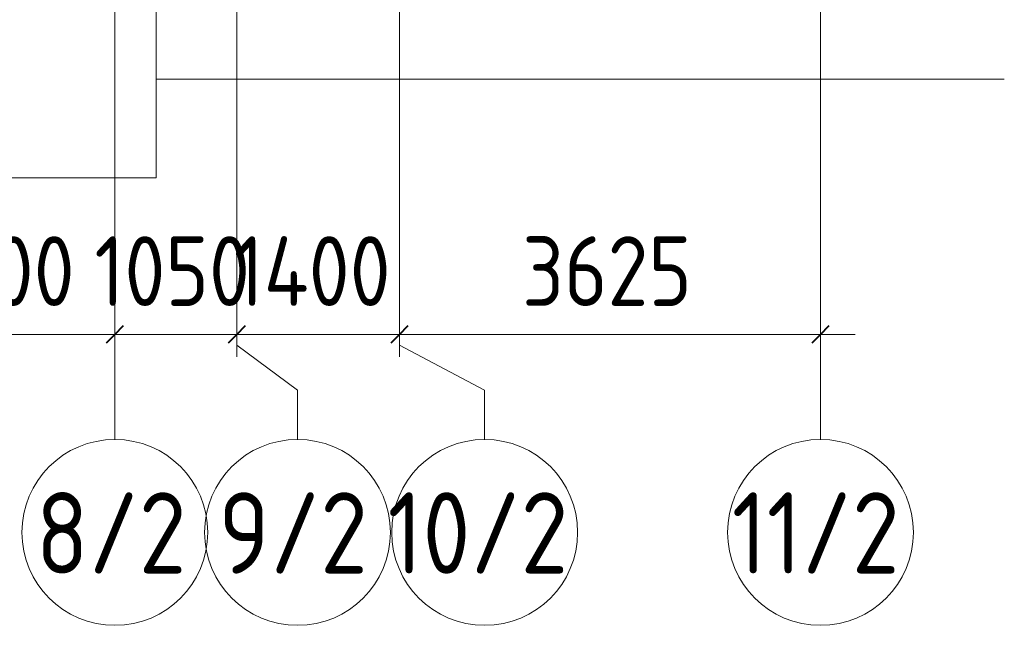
# Model space of a CAD drawing. Header units: millimetres. Extents: x -19737 to 100106, y -4436 to 96517.
# Tile 28 of 59: x 47838 to 56315, y 69999 to 75212. Entities that reach past the tile are written whole.
import ezdxf

# ---------------------------------------------------------------- set-up
doc = ezdxf.new("R2010")
doc.units = ezdxf.units.MM
doc.linetypes.add('ADSK_Линия сетки', pattern=[5000, 4000, -500, 0, -500])
for name, color, linetype, lineweight in [('A-____-____-DIMS', 7, 'Continuous', 9), ('A-____-____-DIMS-200', 7, 'Continuous', 9), ('A-FLOR-____-OTLN', 7, 'Continuous', 18), ('S-GRID-____-IDEN', 7, 'Continuous', 9), ('S-GRID-____-OTLN', 7, 'Continuous', 9)]:
    doc.layers.add(name, color=color, linetype=linetype, lineweight=lineweight)
doc.styles.add('GOST Common_1', font='GOST_Common.ttf', dxfattribs={"width": 0.9, "height": 700})
doc.styles.add('GOST Common_3', font='GOST_Common.ttf', dxfattribs={"width": 0.9, "height": 600})
doc.dimstyles.new('ADSK_Основной_3_мм_2', dxfattribs={"dimscale": 304.8, "dimtxt": 603.428998, "dimasz": 0.492126, "dimexe": 0.984252, "dimexo": 0.984252, "dimgap": 0.19685, "dimtad": 1, "dimdec": 0, "dimdsep": 46, "dimtxsty": 'GOST Common_3', "dimblk1": 'OBLIQUE', "dimblk2": 'OBLIQUE', "dimsah": 1, "dimcen": 0.09, "dimdle": 0.984252, "dimazin": 2, "dimtfac": 1, "dimtdec": 4, "dimtix": 1, "dimtmove": 0, "dimatfit": 3, "dimfxl": 1, "dimtvp": 1, "dimtolj": 1, "dimtzin": 0, "dimarcsym": 2})

# ---------------------------------------------------------------- blocks, each defined once
blk = doc.blocks.new('Наметкина 10_РД_АР_К2_отсоединено_rvt-1-02_К2')
at = {"layer": 'A-FLOR-____-OTLN', "color": 254, "lineweight": 13, "true_color": 0xcccccc}
for p, q in [((37715.3, 75350), (37715.3, 74700)), ((37715.3, 73850), (37715.3, 74700)), ((37715.3, 74700), (45018.2, 74700)), ((30855.3, 73850), (37715.3, 73850))]:
    blk.add_line(p, q, dxfattribs=at)
blk = doc.blocks.new('Ось сетки - Круг_Ø8 мм-6577-02_К2')
at = {"layer": 'S-GRID-____-IDEN', "color": 253, "true_color": 0xaaaaaa}
for start, end in [(360, 180), (180, 360)]:
    blk.add_arc((0, 0), 4, start, end, dxfattribs=at)
blk = doc.blocks.new('DIMBLOCK24-02_К2')
at = {"layer": 'A-____-____-DIMS-200', "color": 8, "true_color": 0x808080}
for p, q in [((46657.3, 72309.8), (46657.3, 72803.7)), ((48657.3, 72309.8), (48657.3, 72803.7)), ((46657.3, 72503.7), (48657.3, 72503.7)), ((46657.3, 72503.7), (46657.3, 72309.8)), ((48657.3, 72503.7), (48657.3, 72309.8))]:
    blk.add_line(p, q, dxfattribs=at)
at = {"layer": 'A-____-____-DIMS-200', "color": 8, "lineweight": 40, "true_color": 0x808080}
for p, q in [((46657.3, 72503.7), (46732.3, 72578.7)), ((48657.3, 72503.7), (48732.3, 72578.7)), ((46657.3, 72503.7), (46582.3, 72428.7)), ((48657.3, 72503.7), (48582.3, 72428.7))]:
    blk.add_line(p, q, dxfattribs=at)
at = {"layer": 'A-____-____-DIMS-200', "color": 0, "insert": (46900.5, 73347.8), "char_height": 600, "width": 1816.424, "attachment_point": 1, "line_spacing_factor": 1.022761, "style": 'GOST Common_3'}
blk.add_mtext('2000', dxfattribs=at)
blk = doc.blocks.new('_Oblique')
at = {"color": 0, "linetype": 'ByBlock', "lineweight": -2}
blk.add_line((-0.5, -0.5), (0.5, 0.5), dxfattribs=at)
blk = doc.blocks.new('DIMBLOCK25-02_К2')
at = {"layer": 'A-____-____-DIMS-200', "color": 8, "true_color": 0x808080}
for p, q in [((48657.3, 72309.8), (48657.3, 72803.7)), ((49707.3, 72309.8), (49707.3, 72803.7)), ((48657.3, 72503.7), (49707.3, 72503.7)), ((48657.3, 72503.7), (48657.3, 72309.8)), ((49707.3, 72503.7), (49707.3, 72309.8))]:
    blk.add_line(p, q, dxfattribs=at)
at = {"layer": 'A-____-____-DIMS-200', "color": 8, "lineweight": 40, "true_color": 0x808080}
for p, q in [((48657.3, 72503.7), (48732.3, 72578.7)), ((49707.3, 72503.7), (49782.3, 72578.7)), ((48657.3, 72503.7), (48582.3, 72428.7)), ((49707.3, 72503.7), (49632.3, 72428.7))]:
    blk.add_line(p, q, dxfattribs=at)
at = {"layer": 'A-____-____-DIMS-200', "color": 0, "insert": (48481.7, 73347.8), "char_height": 600, "width": 1681.419, "attachment_point": 1, "line_spacing_factor": 1.022761, "style": 'GOST Common_3'}
blk.add_mtext('1050', dxfattribs=at)
blk = doc.blocks.new('DIMBLOCK26-02_К2')
at = {"layer": 'A-____-____-DIMS-200', "color": 8, "true_color": 0x808080}
for p, q in [((49707.3, 72309.8), (49707.3, 72803.7)), ((51107.3, 72309.8), (51107.3, 72803.7)), ((49707.3, 72503.7), (51107.3, 72503.7)), ((49707.3, 72503.7), (49707.3, 72309.8)), ((51107.3, 72503.7), (51107.3, 72309.8))]:
    blk.add_line(p, q, dxfattribs=at)
at = {"layer": 'A-____-____-DIMS-200', "color": 8, "lineweight": 40, "true_color": 0x808080}
for p, q in [((49707.3, 72503.7), (49782.3, 72578.7)), ((51107.3, 72503.7), (51182.3, 72578.7)), ((49707.3, 72503.7), (49632.3, 72428.7)), ((51107.3, 72503.7), (51032.3, 72428.7))]:
    blk.add_line(p, q, dxfattribs=at)
at = {"layer": 'A-____-____-DIMS-200', "color": 0, "insert": (49681.1, 73347.8), "char_height": 600, "width": 1742.785, "attachment_point": 1, "line_spacing_factor": 1.022761, "style": 'GOST Common_3'}
blk.add_mtext('1400', dxfattribs=at)
blk = doc.blocks.new('DIMBLOCK27-02_К2')
at = {"layer": 'A-____-____-DIMS-200', "color": 8, "true_color": 0x808080}
for p, q in [((51107.3, 72309.8), (51107.3, 72803.7)), ((54732.3, 72309.8), (54732.3, 72803.7)), ((51107.3, 72503.7), (55032.3, 72503.7)), ((51107.3, 72503.7), (51107.3, 72309.8)), ((54732.3, 72503.7), (54732.3, 72309.8))]:
    blk.add_line(p, q, dxfattribs=at)
at = {"layer": 'A-____-____-DIMS-200', "color": 8, "lineweight": 40, "true_color": 0x808080}
for p, q in [((51107.3, 72503.7), (51182.3, 72578.7)), ((54732.3, 72503.7), (54807.3, 72578.7)), ((51107.3, 72503.7), (51032.3, 72428.7)), ((54732.3, 72503.7), (54657.3, 72428.7))]:
    blk.add_line(p, q, dxfattribs=at)
at = {"layer": 'A-____-____-DIMS-200', "color": 0, "insert": (52163, 73347.8), "char_height": 600, "width": 1816.424, "attachment_point": 1, "line_spacing_factor": 1.022761, "style": 'GOST Common_3'}
blk.add_mtext('3625', dxfattribs=at)

msp = doc.modelspace()

# ---------------------------------------------------------------- linework, layer by layer
at = {"layer": 'S-GRID-____-OTLN', "color": 253, "linetype": 'ADSK_Линия сетки', "true_color": 0xaaaaaa}
for p, q in [((48657.3, 71598.9), (48657.3, 96517.1)), ((49707.3, 72409.5), (49707.3, 96517.1)), ((51107.3, 72409.5), (51107.3, 96517.1)), ((54732.3, 71598.9), (54732.3, 96517.1))]:
    msp.add_line(p, q, dxfattribs=at)
at = {"layer": 'S-GRID-____-OTLN', "color": 253, "true_color": 0xaaaaaa}
for p, q in [((49707.3, 72409.5), (50230, 72024.1)), ((51107.3, 72409.5), (51841, 72024.1)), ((50230, 72024.1), (50230, 71598.9)), ((51841, 72024.1), (51841, 71598.9))]:
    msp.add_line(p, q, dxfattribs=at)

# ---------------------------------------------------------------- block references
at = {"lineweight": 5}
msp.add_blockref('Наметкина 10_РД_АР_К2_отсоединено_rvt-1-02_К2', (11297, 0), dxfattribs=at)
at = {"layer": 'S-GRID-____-IDEN', "color": 253, "true_color": 0xaaaaaa, "xscale": 199.9999999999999, "yscale": 199.9999999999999, "zscale": 199.9999999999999}
for p in [(48657.3, 70798.9), (50230, 70798.9), (51841, 70798.9), (54732.3, 70798.9)]:
    msp.add_blockref('Ось сетки - Круг_Ø8 мм-6577-02_К2', p, dxfattribs=at)

# ---------------------------------------------------------------- texts
at = {"layer": 'S-GRID-____-IDEN', "color": 253, "true_color": 0xaaaaaa, "char_height": 700, "attachment_point": 1, "style": 'GOST Common_1'}
for s, insert, width in [('8/2', (47977, 71144), 1645.063), ('9/2', (49549.8, 71144), 1645.063), ('10/2', (51005.9, 71144), 2020.252), ('11/2', (53969.2, 71144), 1847.088)]:
    msp.add_mtext(s, dxfattribs=dict(at, insert=insert, width=width))

# ---------------------------------------------------------------- dimensions: what is measured, and where the dimension line sits
at = {"layer": 'A-____-____-DIMS', "color": 8, "true_color": 0x808080}
for base, p1, p2, override, picture, middle in [((48657.3, 72503.7), (46657.3, 72609.8), (48657.3, 72609.8), {"dimpost": '<>', "dimfxl": 2000}, 'DIMBLOCK24-02_К2', (47657.3, 72863.7)), ((49707.3, 72503.7), (48657.3, 72609.8), (49707.3, 72609.8), {"dimpost": '<>', "dimfxl": 1050}, 'DIMBLOCK25-02_К2', (49182.3, 72863.7)), ((51107.3, 72503.7), (49707.3, 72609.8), (51107.3, 72609.8), {"dimpost": '<>', "dimfxl": 1400}, 'DIMBLOCK26-02_К2', (50407.3, 72863.7)), ((54732.3, 72503.7), (51107.3, 72609.8), (54732.3, 72609.8), {"dimpost": '<>', "dimfxl": 3625}, 'DIMBLOCK27-02_К2', (52919.8, 72863.7))]:
    dim = msp.add_linear_dim(base=base, p1=p1, p2=p2, dimstyle='ADSK_Основной_3_мм_2', override=override, dxfattribs=at)
    dim.commit()
    dim.dimension.update_dxf_attribs({"geometry": picture, "text_midpoint": middle})

doc.saveas('drawing.dxf')
